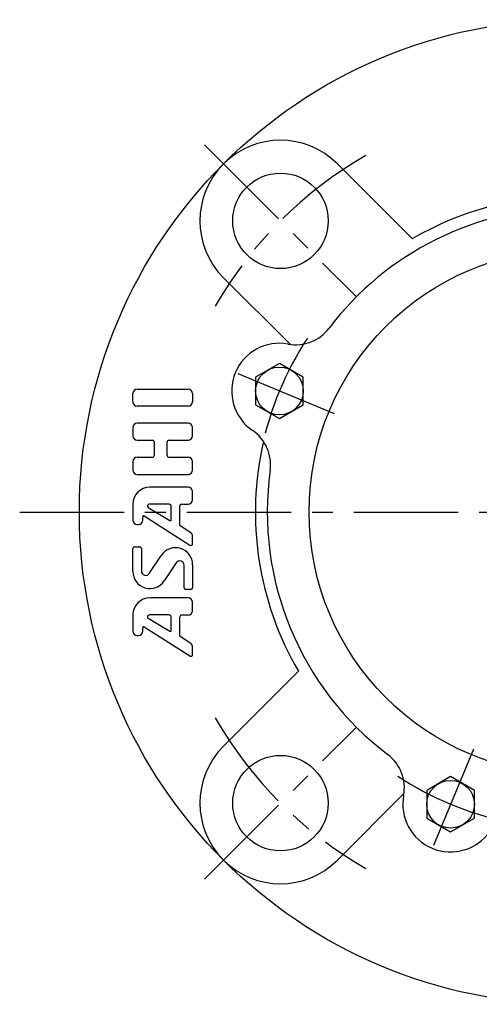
# Model space of a CAD drawing. Extents: x -93 to 223, y -92 to 223.
# Tile 1 of 11: x -93 to -15, y -82 to 82. Entities that reach past the tile are written whole.
import ezdxf

# ---------------------------------------------------------------- set-up
doc = ezdxf.new("R2010")
doc.units = 0
doc.header["$LTSCALE"] = 14
doc.linetypes.add('CENTER', pattern=[2, 1.25, -0.25, 0.25, -0.25])
doc.layers.get('0').update_dxf_attribs({"linetype": 'CONTINUOUS'})
doc.layers.add('1', color=3, linetype='CONTINUOUS')
doc.layers.add('CENTER', color=1, linetype='CENTER')

msp = doc.modelspace()

# ---------------------------------------------------------------- linework, layer by layer
for p, q in [((-39.24, 58.34), (-26.69, 45.79)), ((-58.34, 39.24), (-47.19, 28.1)), ((-48.97, 24.9), (-52.97, 22.59)), ((-44.97, 22.59), (-48.97, 24.9)), ((-52.97, 22.59), (-52.97, 17.97)), ((-44.97, 17.97), (-44.97, 22.59)), ((-52.97, 17.97), (-48.97, 15.66)), ((-48.97, 15.66), (-44.97, 17.97)), ((-58.34, -39.24), (-45.79, -26.69)), ((-20.28, -44.35), (-24.28, -46.66)), ((-16.28, -46.66), (-20.28, -44.35)), ((-39.24, -58.34), (-28.1, -47.19)), ((-24.28, -46.66), (-24.28, -51.28)), ((-16.28, -51.28), (-16.28, -46.66)), ((-24.28, -51.28), (-20.28, -53.58)), ((-20.28, -53.58), (-16.28, -51.28))]:
    msp.add_line(p, q)
for centre, radius in [((0, 0), 82.5), ((-48.79, 48.79), 8), ((0, 0), 44), ((-48.97, 20.28), 4), ((-48.79, -48.79), 8), ((-20.28, -48.97), 4)]:
    msp.add_circle(centre, radius)
for centre, radius, start, end in [((-48.79, 48.79), 13.5, 45, 225), ((0, 0), 53, 59.7568, 120.2432), ((0, 0), 51, 37.1545, 142.8455), ((-46.23, 35.03), 7, 259.4786, 322.8455), ((-48.97, 20.28), 8, 79.4786, 235.5214), ((-57.46, 7.92), 7, 352.1545, 55.5214), ((0, 0), 53, 167.0902, 210.2432), ((0, 0), 51, 172.1545, 232.8455), ((-48.79, -48.79), 13.5, 135, 315), ((-35.03, -46.23), 7, 349.4786, 52.8455), ((-20.28, -48.97), 8, 169.4786, 325.5214)]:
    msp.add_arc(centre, radius, start, end)
at = {"layer": '1'}
for p, q in [((-73.52, 18.45), (-73.52, 19.88)), ((-72.81, 20.59), (-64.24, 20.59)), ((-63.52, 19.88), (-63.52, 18.45)), ((-64.24, 17.74), (-72.81, 17.74)), ((-64.24, 14.88), (-72.81, 14.88)), ((-73.52, 14.16), (-73.52, 12.74)), ((-63.52, 12.74), (-63.52, 14.16)), ((-72.81, 12.02), (-70.24, 12.02)), ((-69.95, 11.74), (-69.95, 9.45)), ((-67.81, 9.45), (-67.81, 11.74)), ((-67.52, 12.02), (-64.24, 12.02)), ((-73.52, 8.45), (-73.52, 7.02)), ((-70.24, 9.16), (-72.81, 9.16)), ((-64.24, 9.16), (-67.52, 9.16)), ((-63.52, 7.02), (-63.52, 8.45)), ((-72.81, 6.31), (-64.24, 6.31)), ((-64.24, 4.16), (-70.67, 4.16)), ((-63.52, 2.02), (-63.52, 3.45)), ((-73.52, 1.31), (-73.52, -1.39)), ((-70.97, 0.78), (-67.31, -1.42)), ((-67.38, 1.31), (-70.82, 1.31)), ((-67.09, -1.3), (-67.09, 1.02)), ((-65.67, -2.19), (-65.67, 1.02)), ((-65.38, 1.31), (-64.24, 1.31)), ((-71.86, -1.39), (-71.86, -0.79)), ((-71.64, -0.67), (-63.96, -5.56)), ((-72.81, -2.11), (-72.58, -2.11)), ((-63.84, -3.48), (-65.6, -2.31)), ((-63.52, -5.31), (-63.52, -4.07)), ((-73.52, -9.97), (-73.52, -6.12)), ((-73.24, -5.84), (-72.38, -5.84)), ((-72.09, -6.12), (-72.09, -9.9)), ((-70.79, -10.3), (-68.76, -7.26)), ((-66.26, -8.51), (-68.29, -11.56)), ((-64.95, -12.69), (-64.95, -8.91)), ((-63.52, -8.84), (-63.52, -12.69)), ((-63.81, -12.98), (-64.67, -12.98)), ((-64.24, -14.41), (-70.67, -14.41)), ((-63.52, -16.55), (-63.52, -15.12)), ((-73.52, -17.26), (-73.52, -19.96)), ((-70.97, -17.79), (-67.31, -19.99)), ((-67.38, -17.26), (-70.82, -17.26)), ((-67.09, -19.87), (-67.09, -17.55)), ((-65.67, -20.76), (-65.67, -17.55)), ((-65.38, -17.26), (-64.24, -17.26)), ((-71.86, -19.96), (-71.86, -19.36)), ((-71.64, -19.24), (-63.96, -24.13)), ((-72.81, -20.68), (-72.58, -20.68)), ((-63.84, -22.05), (-65.6, -20.88)), ((-63.52, -23.89), (-63.52, -22.65))]:
    msp.add_line(p, q, dxfattribs=at)
for centre, radius, start, end in [((-72.81, 19.88), 0.714, 90, 180), ((-64.24, 19.88), 0.714, 0, 90), ((-72.81, 18.45), 0.714, 180, 270), ((-64.24, 18.45), 0.714, 270, 0), ((-72.81, 14.16), 0.714, 90, 180), ((-64.24, 14.16), 0.714, 0, 90), ((-72.81, 12.74), 0.714, 180, 270), ((-70.24, 11.74), 0.286, 0, 90), ((-67.52, 11.74), 0.286, 90, 180), ((-64.24, 12.74), 0.714, 270, 0), ((-72.81, 8.45), 0.714, 90, 180), ((-70.24, 9.45), 0.286, 270, 0), ((-67.52, 9.45), 0.286, 180, 270), ((-64.24, 8.45), 0.714, 0, 90), ((-72.81, 7.02), 0.714, 180, 270), ((-64.24, 7.02), 0.714, 270, 0), ((-70.67, 1.31), 2.86, 90, 180), ((-64.24, 3.45), 0.714, 0, 90), ((-64.24, 2.02), 0.714, 270, 0), ((-70.82, 1.02), 0.286, 90, 239.0362), ((-67.38, 1.02), 0.286, 0, 90), ((-65.38, 1.02), 0.286, 90, 180), ((-72.81, -1.39), 0.714, 180, 270), ((-72.58, -1.39), 0.714, 270, 0), ((-71.72, -0.79), 0.143, 57.5288, 180), ((-67.24, -1.3), 0.143, 239.0362, 0), ((-65.52, -2.19), 0.143, 180, 236.3099), ((-64.24, -4.07), 0.714, 0, 56.3099), ((-73.24, -6.12), 0.286, 90, 180), ((-72.38, -6.12), 0.286, 0, 90), ((-66.38, -8.84), 2.86, 0, 146.3099), ((-63.81, -5.31), 0.286, 237.5288, 0), ((-65.67, -8.91), 0.714, 0, 146.3099), ((-70.67, -9.97), 2.86, 180, 326.3099), ((-71.38, -9.9), 0.714, 180, 326.3099), ((-64.67, -12.69), 0.286, 180, 270), ((-63.81, -12.69), 0.286, 270, 0), ((-70.67, -17.26), 2.86, 90, 180), ((-64.24, -15.12), 0.714, 0, 90), ((-70.82, -17.55), 0.286, 90, 239.0362), ((-67.38, -17.55), 0.286, 0, 90), ((-65.38, -17.55), 0.286, 90, 180), ((-64.24, -16.55), 0.714, 270, 0), ((-71.72, -19.36), 0.143, 57.5288, 180), ((-72.81, -19.96), 0.714, 180, 270), ((-72.58, -19.96), 0.714, 270, 0), ((-67.24, -19.87), 0.143, 239.0362, 0), ((-65.52, -20.76), 0.143, 180, 236.3099), ((-64.23, -22.65), 0.714, 0, 56.3099), ((-63.81, -23.89), 0.286, 237.5288, 0)]:
    msp.add_arc(centre, radius, start, end, dxfattribs=at)
at = {"layer": 'CENTER'}
for p, q in [((-61.52, 61.52), (-36.06, 36.06)), ((-39.73, 16.46), (-58.2, 24.11)), ((-92.5, 0), (92.5, 0)), ((-61.52, -61.52), (-36.06, -36.06)), ((-16.46, -39.73), (-24.11, -58.2))]:
    msp.add_line(p, q, dxfattribs=at)
for radius, start, end in [(69, 120.0106, 149.9894), (53, 146.6734, 168.3266), (69, 210.0106, 239.9894), (53, 236.6734, 258.3266)]:
    msp.add_arc((0, 0), radius, start, end, dxfattribs=at)

doc.saveas('drawing.dxf')
